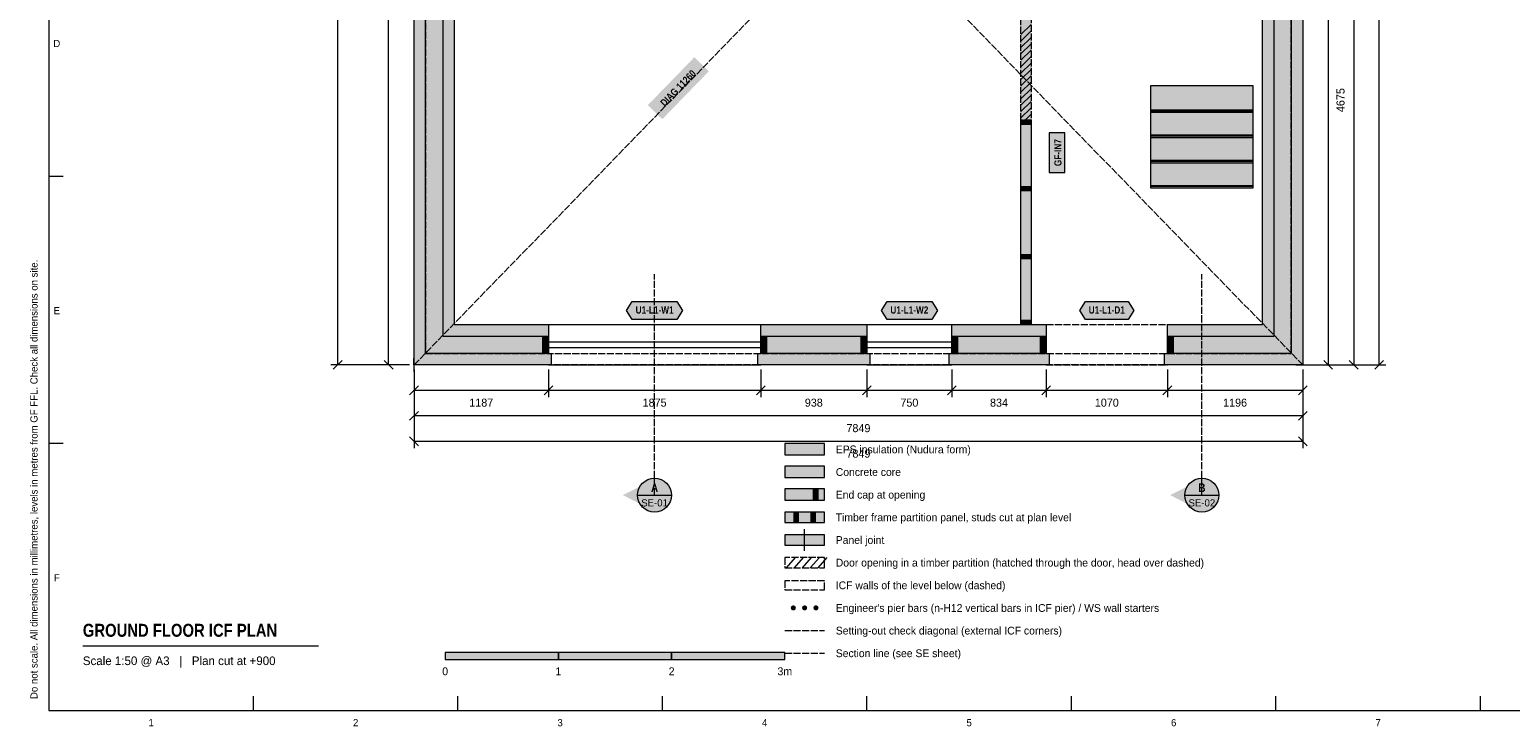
# Model space of a CAD drawing. Header units: millimetres. Extents: x 17 to 413, y 4 to 292.
# Tile 1 of 4: x 17 to 278, y 4 to 127. Entities that reach past the tile are written whole.
import ezdxf
from ezdxf.enums import TextEntityAlignment as Align

# ---------------------------------------------------------------- set-up
doc = ezdxf.new("R2010")
doc.units = ezdxf.units.MM
doc.linetypes.add('DASHED', pattern=[1.524, 1.27, -0.254])
for name, color, linetype in [('FILL-C_9E1A1A', 7, 'Continuous'), ('FILL-C_B2B2B5', 7, 'Continuous'), ('FILL-EPS', 7, 'Continuous'), ('FILL-INK', 7, 'Continuous'), ('FILL-RED', 7, 'Continuous'), ('FILL-TEAL_DK', 7, 'Continuous'), ('FILL-TIMBER', 7, 'Continuous'), ('FILL-WHITE', 7, 'Continuous'), ('LINE-C_85297A', 7, 'Continuous'), ('LINE-C_85297A-DASH', 7, 'DASHED'), ('LINE-INK', 7, 'Continuous'), ('LINE-INK-DASH', 7, 'DASHED'), ('LINE-RED', 7, 'Continuous'), ('LINE-RED-DASH', 7, 'DASHED'), ('LINE-STEEL_GREY', 7, 'Continuous'), ('LINE-STEEL_GREY-DASH', 7, 'DASHED'), ('LINE-TEAL_DK', 7, 'Continuous'), ('LINE-TIMBER_DK', 7, 'Continuous'), ('TEXT-C_85297A', 7, 'Continuous'), ('TEXT-INK', 7, 'Continuous'), ('TEXT-RED', 7, 'Continuous'), ('TEXT-STEEL_GREY', 7, 'Continuous'), ('TEXT-TEAL_DK', 7, 'Continuous')]:
    doc.layers.add(name, color=color, linetype=linetype)
doc.styles.add('OpenSansCondensed-Bold', font='OpenSansCondensed-Bold.ttf')

msp = doc.modelspace()

# ---------------------------------------------------------------- hatches: boundary and pattern name
at = {"layer": 'FILL-C_9E1A1A', "true_color": 0x9e1a1a}
h = msp.add_hatch(color=256, dxfattribs=at)
h.dxf.hatch_style = 1
h.paths.add_polyline_path([(151.95, 25.1), (151.93, 25.22), (151.89, 25.33), (151.82, 25.42), (151.73, 25.49), (151.62, 25.53), (151.5, 25.55), (151.38, 25.53), (151.28, 25.49), (151.18, 25.42), (151.11, 25.33), (151.07, 25.22), (151.05, 25.1), (151.07, 24.98), (151.11, 24.88), (151.18, 24.78), (151.28, 24.71), (151.38, 24.67), (151.5, 24.65), (151.62, 24.67), (151.73, 24.71), (151.82, 24.78), (151.89, 24.88), (151.93, 24.98)])
h = msp.add_hatch(color=256, dxfattribs=at)
h.dxf.hatch_style = 1
h.paths.add_polyline_path([(153.95, 25.1), (153.93, 25.22), (153.89, 25.33), (153.82, 25.42), (153.73, 25.49), (153.62, 25.53), (153.5, 25.55), (153.38, 25.53), (153.28, 25.49), (153.18, 25.42), (153.11, 25.33), (153.07, 25.22), (153.05, 25.1), (153.07, 24.98), (153.11, 24.88), (153.18, 24.78), (153.28, 24.71), (153.38, 24.67), (153.5, 24.65), (153.62, 24.67), (153.73, 24.71), (153.82, 24.78), (153.89, 24.88), (153.93, 24.98)])
h = msp.add_hatch(color=256, dxfattribs=at)
h.dxf.hatch_style = 1
h.paths.add_polyline_path([(155.95, 25.1), (155.93, 25.22), (155.89, 25.33), (155.82, 25.42), (155.72, 25.49), (155.62, 25.53), (155.5, 25.55), (155.38, 25.53), (155.28, 25.49), (155.18, 25.42), (155.11, 25.33), (155.07, 25.22), (155.05, 25.1), (155.07, 24.98), (155.11, 24.88), (155.18, 24.78), (155.28, 24.71), (155.38, 24.67), (155.5, 24.65), (155.62, 24.67), (155.72, 24.71), (155.82, 24.78), (155.89, 24.88), (155.93, 24.98)])
at = {"layer": 'FILL-C_B2B2B5', "true_color": 0xb2b2b5}
h = msp.add_hatch(color=256, dxfattribs=at)
h.dxf.hatch_style = 1
h.paths.add_polyline_path([(173.66, 224.41), (89.59, 224.41), (89.59, 73.09), (108.25, 73.09), (108.25, 70.04), (86.54, 70.04), (86.54, 227.46), (173.66, 227.46)])
h = msp.add_hatch(color=256, dxfattribs=at)
h.dxf.hatch_style = 1
h.paths.add_polyline_path([(195.07, 227.46), (239.46, 227.46), (239.46, 70.04), (217.58, 70.04), (217.58, 73.09), (236.41, 73.09), (236.41, 224.41), (195.07, 224.41)])
h = msp.add_hatch(color=256, dxfattribs=at)
h.dxf.hatch_style = 1
h.paths.add_polyline_path([(145.76, 73.09), (164.5, 73.09), (164.5, 70.04), (145.76, 70.04)])
h = msp.add_hatch(color=256, dxfattribs=at)
h.dxf.hatch_style = 1
h.paths.add_polyline_path([(196.17, 70.04), (179.51, 70.04), (179.51, 73.09), (196.17, 73.09)])
h = msp.add_hatch(color=256, dxfattribs=at)
h.dxf.hatch_style = 1
h.paths.add_polyline_path([(150, 48.1), (157, 48.1), (157, 50.1), (150, 50.1)])
at = {"layer": 'FILL-EPS', "true_color": 0xccffff}
h = msp.add_hatch(color=256, dxfattribs=at)
h.dxf.hatch_style = 1
h.paths.add_polyline_path([(84.51, 229.49), (174.16, 229.49), (174.16, 227.48), (173.66, 227.48), (173.66, 227.46), (86.54, 227.46), (86.54, 70.04), (108.25, 70.04), (108.25, 70.02), (108.75, 70.02), (108.75, 68.01), (84.51, 68.01)])
h = msp.add_hatch(color=256, dxfattribs=at)
h.dxf.hatch_style = 1
h.paths.add_polyline_path([(195.07, 227.48), (194.57, 227.48), (194.57, 229.49), (241.49, 229.49), (241.49, 68.01), (217.08, 68.01), (217.08, 70.02), (217.58, 70.02), (217.58, 70.04), (239.46, 70.04), (239.46, 227.46), (195.07, 227.46)])
h = msp.add_hatch(color=256, dxfattribs=at)
h.dxf.hatch_style = 1
h.paths.add_polyline_path([(173.66, 222.38), (91.62, 222.38), (91.62, 75.12), (108.25, 75.12), (108.25, 73.09), (89.59, 73.09), (89.59, 224.41), (173.66, 224.41)])
h = msp.add_hatch(color=256, dxfattribs=at)
h.dxf.hatch_style = 1
h.paths.add_polyline_path([(234.38, 222.38), (195.07, 222.38), (195.07, 224.41), (236.41, 224.41), (236.41, 73.09), (217.58, 73.09), (217.58, 75.12), (234.38, 75.12)])
h = msp.add_hatch(color=256, dxfattribs=at)
h.dxf.hatch_style = 1
h.paths.add_polyline_path([(145.76, 75.12), (164.5, 75.12), (164.5, 73.09), (145.76, 73.09)])
h = msp.add_hatch(color=256, dxfattribs=at)
h.dxf.hatch_style = 1
h.paths.add_polyline_path([(196.17, 73.09), (179.51, 73.09), (179.51, 75.12), (196.17, 75.12)])
h = msp.add_hatch(color=256, dxfattribs=at)
h.dxf.hatch_style = 1
h.paths.add_polyline_path([(165, 70.02), (165, 68.01), (145.26, 68.01), (145.26, 70.02), (145.76, 70.02), (145.76, 70.04), (164.5, 70.04), (164.5, 70.02)])
h = msp.add_hatch(color=256, dxfattribs=at)
h.dxf.hatch_style = 1
h.paths.add_polyline_path([(196.17, 70.02), (196.67, 70.02), (196.67, 68.01), (179.01, 68.01), (179.01, 70.02), (179.51, 70.02), (179.51, 70.04), (196.17, 70.04)])
h = msp.add_hatch(color=256, dxfattribs=at)
h.dxf.hatch_style = 1
h.paths.add_polyline_path([(150, 52.1), (157, 52.1), (157, 54.1), (150, 54.1)])
h = msp.add_hatch(color=256, dxfattribs=at)
h.dxf.hatch_style = 1
h.paths.add_polyline_path([(150, 44.1), (157, 44.1), (157, 46.1), (150, 46.1)])
at = {"layer": 'FILL-INK', "true_color": 0x14141a}
h = msp.add_hatch(color=256, dxfattribs=at)
h.dxf.hatch_style = 1
h.paths.add_polyline_path([(90, 16), (110, 16), (110, 17.2), (90, 17.2)])
h = msp.add_hatch(color=256, dxfattribs=at)
h.dxf.hatch_style = 1
h.paths.add_polyline_path([(130, 16), (150, 16), (150, 17.2), (130, 17.2)])
at = {"layer": 'FILL-RED', "true_color": 0xb81a1f}
h = msp.add_hatch(color=256, dxfattribs=at)
h.dxf.hatch_style = 1
h.paths.add_polyline_path([(121.39, 45.01), (126.99, 42.16), (126.99, 47.86)])
h = msp.add_hatch(color=256, dxfattribs=at)
h.dxf.hatch_style = 1
h.paths.add_polyline_path([(218.07, 45.01), (223.67, 42.16), (223.67, 47.86)])
at = {"layer": 'FILL-TEAL_DK', "true_color": 0x006b5c}
h = msp.add_hatch(color=256, dxfattribs=at)
h.dxf.hatch_style = 1
h.paths.add_polyline_path([(107.25, 70.05), (107.25, 70.05), (107.25, 73.09), (107.25, 73.09), (107.25, 73.09), (107.25, 73.09), (108.25, 73.09), (108.25, 73.09), (108.25, 73.09), (108.25, 73.09), (108.25, 70.05), (108.25, 70.05), (108.25, 70.05), (108.25, 70.05), (107.25, 70.05), (107.25, 70.05)])
h = msp.add_hatch(color=256, dxfattribs=at)
h.dxf.hatch_style = 1
h.paths.add_polyline_path([(145.75, 73.09), (146.75, 73.09), (146.75, 70.05), (145.75, 70.05)])
h = msp.add_hatch(color=256, dxfattribs=at)
h.dxf.hatch_style = 1
h.paths.add_polyline_path([(163.5, 73.09), (164.5, 73.09), (164.5, 70.05), (163.5, 70.05)])
h = msp.add_hatch(color=256, dxfattribs=at)
h.dxf.hatch_style = 1
h.paths.add_polyline_path([(179.5, 73.09), (180.5, 73.09), (180.5, 70.05), (179.5, 70.05)])
h = msp.add_hatch(color=256, dxfattribs=at)
h.dxf.hatch_style = 1
h.paths.add_polyline_path([(195.17, 73.09), (196.17, 73.09), (196.17, 70.05), (195.17, 70.05)])
h = msp.add_hatch(color=256, dxfattribs=at)
h.dxf.hatch_style = 1
h.paths.add_polyline_path([(217.57, 73.09), (218.57, 73.09), (218.57, 70.05), (217.57, 70.05)])
h = msp.add_hatch(color=256, dxfattribs=at)
h.dxf.hatch_style = 1
h.paths.add_polyline_path([(155, 44.1), (155.9, 44.1), (155.9, 46.1), (155, 46.1)])
at = {"layer": 'FILL-TIMBER', "true_color": 0xeddbb8}
h = msp.add_hatch(color=256, dxfattribs=at)
h.dxf.hatch_style = 1
h.paths.add_polyline_path([(193.49, 111.24), (193.49, 110.78), (193.49, 110.48), (192.79, 110.48), (191.71, 110.48), (191.71, 110.94), (191.71, 111.24), (192.41, 111.24)])
h = msp.add_hatch(color=256, dxfattribs=at)
h.dxf.hatch_style = 1
h.paths.add_polyline_path([(193.49, 99.5), (193.49, 99.04), (193.49, 98.74), (192.79, 98.74), (191.71, 98.74), (191.71, 99.21), (191.71, 99.5), (192.41, 99.5)])
h = msp.add_hatch(color=256, dxfattribs=at)
h.dxf.hatch_style = 1
h.paths.add_polyline_path([(193.49, 87.5), (193.49, 87.04), (193.49, 86.74), (192.79, 86.74), (191.71, 86.74), (191.71, 87.21), (191.71, 87.5), (192.41, 87.5)])
h = msp.add_hatch(color=256, dxfattribs=at)
h.dxf.hatch_style = 1
h.paths.add_polyline_path([(193.49, 75.89), (193.49, 75.43), (193.49, 75.13), (192.79, 75.13), (191.71, 75.13), (191.71, 75.59), (191.71, 75.89), (192.41, 75.89)])
h = msp.add_hatch(color=256, dxfattribs=at)
h.dxf.hatch_style = 1
h.paths.add_polyline_path([(151.6, 40.2), (152.4, 40.2), (152.4, 42), (151.6, 42)])
h = msp.add_hatch(color=256, dxfattribs=at)
h.dxf.hatch_style = 1
h.paths.add_polyline_path([(154.6, 40.2), (155.4, 40.2), (155.4, 42), (154.6, 42)])
at = {"layer": 'FILL-WHITE', "true_color": 0xffffff}
h = msp.add_hatch(color=256, dxfattribs=at)
h.dxf.hatch_style = 1
h.paths.add_polyline_path([(191.71, 111.24), (191.71, 129.6), (193.49, 129.6), (193.49, 111.24)])
h = msp.add_hatch(color=256, dxfattribs=at)
h.dxf.hatch_style = 1
h.paths.add_polyline_path([(128.35, 111.39), (136.58, 119.85), (134.02, 122.33), (125.8, 113.87)])
h = msp.add_hatch(color=256, dxfattribs=at)
h.dxf.hatch_style = 1
h.paths.add_polyline_path([(214.63, 117.35), (214.63, 117.35), (214.63, 117.35), (232.69, 117.35), (232.69, 112.57), (232.69, 112.57), (232.69, 112.57), (214.63, 112.57)])
h = msp.add_hatch(color=256, dxfattribs=at)
h.dxf.hatch_style = 1
h.paths.add_polyline_path([(214.63, 113.07), (214.63, 113.07), (214.63, 113.07), (232.69, 113.07), (232.69, 112.89), (232.69, 112.89), (232.69, 112.89), (232.69, 112.89), (214.63, 112.89), (214.63, 113.07)])
h = msp.add_hatch(color=256, dxfattribs=at)
h.dxf.hatch_style = 1
h.paths.add_polyline_path([(214.63, 112.89), (214.63, 112.89), (214.63, 112.89), (232.69, 112.89), (232.69, 108.11), (214.63, 108.11)])
at = {"layer": 'FILL-WHITE', "true_color": 0xfaf5e8}
h = msp.add_hatch(color=256, dxfattribs=at)
h.dxf.hatch_style = 1
h.paths.add_polyline_path([(193.49, 75.13), (192.79, 75.13), (191.71, 75.13), (191.71, 75.13), (191.71, 75.59), (191.71, 75.89), (191.71, 86.74), (191.71, 87.21), (191.71, 87.5), (191.71, 98.74), (191.71, 99.21), (191.71, 99.5), (191.71, 110.48), (191.71, 110.94), (191.71, 111.24), (191.71, 111.24), (192.41, 111.24), (193.49, 111.24), (193.49, 111.24), (193.49, 110.78), (193.49, 110.48), (193.49, 99.5), (193.49, 99.04), (193.49, 98.74), (193.49, 87.5), (193.49, 87.04), (193.49, 86.74), (193.49, 75.89), (193.49, 75.43), (193.49, 75.13)])
at = {"layer": 'FILL-WHITE', "true_color": 0xffffff}
h = msp.add_hatch(color=256, dxfattribs=at)
h.dxf.hatch_style = 1
h.paths.add_polyline_path([(199.47, 102), (199.47, 108.98), (196.71, 108.98), (196.71, 102)])
h = msp.add_hatch(color=256, dxfattribs=at)
h.dxf.hatch_style = 1
h.paths.add_polyline_path([(214.63, 108.61), (232.69, 108.61), (232.69, 108.43), (214.63, 108.43)])
h = msp.add_hatch(color=256, dxfattribs=at)
h.dxf.hatch_style = 1
h.paths.add_polyline_path([(214.63, 108.43), (232.69, 108.43), (232.69, 103.65), (214.63, 103.65)])
h = msp.add_hatch(color=256, dxfattribs=at)
h.dxf.hatch_style = 1
h.paths.add_polyline_path([(214.63, 104.15), (232.69, 104.15), (232.69, 103.97), (214.63, 103.97)])
h = msp.add_hatch(color=256, dxfattribs=at)
h.dxf.hatch_style = 1
h.paths.add_polyline_path([(214.63, 103.97), (232.69, 103.97), (232.69, 99.19), (214.63, 99.19)])
h = msp.add_hatch(color=256, dxfattribs=at)
h.dxf.hatch_style = 1
h.paths.add_polyline_path([(214.63, 99.69), (232.69, 99.69), (232.69, 99.51), (214.63, 99.51)])
h = msp.add_hatch(color=256, dxfattribs=at)
h.dxf.hatch_style = 1
h.paths.add_polyline_path([(122.06, 77.62), (123.06, 79.22), (130.94, 79.22), (131.94, 77.62), (130.94, 76.02), (123.06, 76.02)])
h = msp.add_hatch(color=256, dxfattribs=at)
h.dxf.hatch_style = 1
h.paths.add_polyline_path([(167.06, 77.62), (168.06, 79.22), (175.94, 79.22), (176.94, 77.62), (175.94, 76.02), (168.06, 76.02)])
h = msp.add_hatch(color=256, dxfattribs=at)
h.dxf.hatch_style = 1
h.paths.add_polyline_path([(202.11, 77.62), (203.11, 79.22), (210.63, 79.22), (211.63, 77.62), (210.63, 76.02), (203.11, 76.02)])
h = msp.add_hatch(color=256, dxfattribs=at)
h.dxf.hatch_style = 1
h.paths.add_polyline_path([(129.99, 45.01), (129.89, 45.79), (129.59, 46.51), (129.11, 47.13), (128.49, 47.61), (127.77, 47.91), (126.99, 48.01), (126.21, 47.91), (125.49, 47.61), (124.87, 47.13), (124.39, 46.51), (124.09, 45.79), (123.99, 45.01), (124.09, 44.23), (124.39, 43.51), (124.87, 42.89), (125.49, 42.41), (126.21, 42.11), (126.99, 42.01), (127.77, 42.11), (128.49, 42.41), (129.11, 42.89), (129.59, 43.51), (129.89, 44.23)])
h = msp.add_hatch(color=256, dxfattribs=at)
h.dxf.hatch_style = 1
h.paths.add_polyline_path([(226.67, 45.01), (226.57, 45.79), (226.27, 46.51), (225.79, 47.13), (225.17, 47.61), (224.45, 47.91), (223.67, 48.01), (222.89, 47.91), (222.17, 47.61), (221.55, 47.13), (221.07, 46.51), (220.77, 45.79), (220.67, 45.01), (220.77, 44.23), (221.07, 43.51), (221.55, 42.89), (222.17, 42.41), (222.89, 42.11), (223.67, 42.01), (224.45, 42.11), (225.17, 42.41), (225.79, 42.89), (226.27, 43.51), (226.57, 44.23)])
at = {"layer": 'FILL-WHITE', "true_color": 0xfaf5e8}
h = msp.add_hatch(color=256, dxfattribs=at)
h.dxf.hatch_style = 1
h.paths.add_polyline_path([(150, 40.2), (157, 40.2), (157, 42), (150, 42)])
h = msp.add_hatch(color=256, dxfattribs=at)
h.dxf.hatch_style = 1
h.paths.add_polyline_path([(150, 36.2), (157, 36.2), (157, 38), (150, 38)])
at = {"layer": 'FILL-WHITE', "true_color": 0xffffff}
h = msp.add_hatch(color=256, dxfattribs=at)
h.dxf.hatch_style = 1
h.paths.add_polyline_path([(110, 16), (130, 16), (130, 17.2), (110, 17.2)])

# ---------------------------------------------------------------- linework, layer by layer
at = {"layer": 'LINE-C_85297A', "lineweight": 5}
for p, q in [((84.53, 66.81), (84.49, 69.21)), ((240.29, 68.03), (242.69, 67.99))]:
    msp.add_line(p, q, dxfattribs=at)
at = {"layer": 'LINE-C_85297A-DASH', "lineweight": 5}
for p, q in [((84.51, 68.01), (241.49, 229.49)), ((84.51, 229.49), (241.49, 68.01)), ((150, 21.1), (157, 21.1))]:
    msp.add_line(p, q, dxfattribs=at)
at = {"layer": 'LINE-INK', "lineweight": 5}
for p, q in [((71.01, 229.49), (71.01, 68.01)), ((80.01, 68.01), (80.01, 229.49)), ((245.99, 229.49), (245.99, 68.01)), ((250.49, 229.49), (250.49, 68.01)), ((254.99, 68.01), (254.99, 229.49)), ((20, 101.33), (22.5, 101.33)), ((108.25, 75.12), (145.75, 75.12)), ((164.5, 75.12), (179.5, 75.12)), ((108.25, 72.07), (145.75, 72.07)), ((108.25, 71.07), (145.75, 71.07)), ((164.5, 72.07), (179.5, 72.07)), ((164.5, 71.07), (179.5, 71.07)), ((83.71, 68.01), (69.81, 68.01)), ((71.79, 68.79), (70.23, 67.23)), ((83.71, 68.01), (78.81, 68.01)), ((80.79, 67.23), (79.23, 68.79)), ((108.25, 68.01), (145.75, 68.01)), ((164.5, 68.01), (179.5, 68.01)), ((242.29, 68.01), (247.19, 68.01)), ((242.29, 68.01), (251.69, 68.01)), ((242.29, 68.01), (256.19, 68.01)), ((245.21, 68.79), (246.77, 67.23)), ((249.71, 68.79), (251.27, 67.23)), ((254.21, 67.23), (255.77, 68.79)), ((84.51, 67.21), (84.51, 62.31)), ((84.51, 67.21), (84.51, 57.81)), ((84.51, 67.21), (84.51, 53.31)), ((108.25, 67.21), (108.25, 62.31)), ((145.75, 67.21), (145.75, 62.31)), ((164.5, 67.21), (164.5, 62.31)), ((179.5, 67.21), (179.5, 62.31)), ((196.17, 67.21), (196.17, 62.31)), ((217.57, 67.21), (217.57, 62.31)), ((241.49, 67.21), (241.49, 62.31)), ((241.49, 67.21), (241.49, 57.81)), ((241.49, 67.21), (241.49, 53.31)), ((85.29, 64.29), (83.73, 62.73)), ((241.49, 63.51), (84.51, 63.51)), ((109.03, 64.29), (107.47, 62.73)), ((146.53, 64.29), (144.97, 62.73)), ((165.28, 64.29), (163.72, 62.73)), ((180.28, 64.29), (178.72, 62.73)), ((196.95, 64.29), (195.39, 62.73)), ((218.35, 64.29), (216.79, 62.73)), ((242.27, 64.29), (240.71, 62.73)), ((85.29, 59.79), (83.73, 58.23)), ((241.49, 59.01), (84.51, 59.01)), ((242.27, 59.79), (240.71, 58.23)), ((83.73, 55.29), (85.29, 53.73)), ((240.71, 55.29), (242.27, 53.73)), ((20, 54.17), (22.5, 54.17)), ((84.51, 54.51), (241.49, 54.51)), ((153.5, 35.2), (153.5, 39)), ((26, 18.4), (67.63, 18.4)), ((56.12, 7), (56.12, 9.5)), ((92.25, 7), (92.25, 9.5)), ((128.38, 7), (128.38, 9.5)), ((164.5, 7), (164.5, 9.5)), ((200.62, 7), (200.62, 9.5)), ((236.75, 7), (236.75, 9.5)), ((272.88, 7), (272.88, 9.5))]:
    msp.add_line(p, q, dxfattribs=at)
for points in [[(20, 7), (413, 7), (413, 290), (20, 290)], [(84.51, 68.01), (84.51, 229.49), (174.16, 229.49), (174.16, 227.48), (173.66, 227.48), (173.66, 222.38), (91.62, 222.38), (91.62, 75.12), (108.25, 75.12), (108.25, 70.02), (108.75, 70.02), (108.75, 68.01)], [(234.38, 75.12), (234.38, 222.38), (195.07, 222.38), (195.07, 227.48), (194.57, 227.48), (194.57, 229.49), (241.49, 229.49), (241.49, 68.01), (217.08, 68.01), (217.08, 70.02), (217.58, 70.02), (217.58, 75.12)], [(214.63, 117.35), (214.63, 117.35), (214.63, 117.35), (232.69, 117.35), (232.69, 112.57), (232.69, 112.57), (232.69, 112.57), (214.63, 112.57)], [(214.63, 113.07), (214.63, 113.07), (214.63, 113.07), (232.69, 113.07), (232.69, 112.89), (232.69, 112.89), (232.69, 112.89), (232.69, 112.89), (214.63, 112.89), (214.63, 113.07)], [(214.63, 112.89), (214.63, 112.89), (214.63, 112.89), (232.69, 112.89), (232.69, 108.11), (214.63, 108.11)], [(193.49, 75.13), (192.79, 75.13), (191.71, 75.13), (191.71, 75.13), (191.71, 75.59), (191.71, 75.89), (191.71, 86.74), (191.71, 87.21), (191.71, 87.5), (191.71, 98.74), (191.71, 99.21), (191.71, 99.5), (191.71, 110.48), (191.71, 110.94), (191.71, 111.24), (191.71, 111.24), (192.41, 111.24), (193.49, 111.24), (193.49, 111.24), (193.49, 110.78), (193.49, 110.48), (193.49, 99.5), (193.49, 99.04), (193.49, 98.74), (193.49, 87.5), (193.49, 87.04), (193.49, 86.74), (193.49, 75.89), (193.49, 75.43), (193.49, 75.13)], [(199.47, 102), (199.47, 108.98), (196.71, 108.98), (196.71, 102)], [(214.63, 108.61), (232.69, 108.61), (232.69, 108.43), (214.63, 108.43)], [(214.63, 108.43), (232.69, 108.43), (232.69, 103.65), (214.63, 103.65)], [(214.63, 104.15), (232.69, 104.15), (232.69, 103.97), (214.63, 103.97)], [(214.63, 103.97), (232.69, 103.97), (232.69, 99.19), (214.63, 99.19)], [(214.63, 99.69), (232.69, 99.69), (232.69, 99.51), (214.63, 99.51)], [(164.5, 70.02), (165, 70.02), (165, 68.01), (145.26, 68.01), (145.26, 70.02), (145.76, 70.02), (145.76, 75.12), (164.5, 75.12)], [(196.17, 75.12), (196.17, 70.02), (196.67, 70.02), (196.67, 68.01), (179.01, 68.01), (179.01, 70.02), (179.51, 70.02), (179.51, 75.12)], [(150, 52.1), (157, 52.1), (157, 54.1), (150, 54.1)], [(150, 44.1), (157, 44.1), (157, 46.1), (150, 46.1)], [(150, 40.2), (157, 40.2), (157, 42), (150, 42)], [(150, 36.2), (157, 36.2), (157, 38), (150, 38)], [(90, 16), (110, 16), (110, 17.2), (90, 17.2)], [(110, 16), (130, 16), (130, 17.2), (110, 17.2)], [(130, 16), (150, 16), (150, 17.2), (130, 17.2)]]:
    msp.add_lwpolyline(points, close=True, dxfattribs=at)
at = {"layer": 'LINE-INK-DASH', "lineweight": 5}
for p, q in [((196.17, 75.12), (217.57, 75.12)), ((196.17, 68.01), (217.57, 68.01))]:
    msp.add_line(p, q, dxfattribs=at)
for points in [[(191.71, 111.24), (191.71, 129.6), (193.49, 129.6), (193.49, 111.24)], [(150, 32.2), (157, 32.2), (157, 34), (150, 34)]]:
    msp.add_lwpolyline(points, close=True, dxfattribs=at)
at = {"layer": 'LINE-RED', "lineweight": 5}
for p, q in [((123.99, 45.01), (129.99, 45.01)), ((220.67, 45.01), (226.67, 45.01))]:
    msp.add_line(p, q, dxfattribs=at)
for centre in [(126.99, 45.01), (223.67, 45.01)]:
    msp.add_circle(centre, 3, dxfattribs=at)
at = {"layer": 'LINE-RED-DASH', "lineweight": 5}
for p, q in [((126.99, 45.01), (126.99, 84.01)), ((223.67, 45.01), (223.67, 84.01)), ((150, 17.1), (157, 17.1))]:
    msp.add_line(p, q, dxfattribs=at)
at = {"layer": 'LINE-STEEL_GREY', "lineweight": 5}
for points in [[(173.66, 224.41), (89.59, 224.41), (89.59, 73.09), (108.25, 73.09), (108.25, 70.04), (86.54, 70.04), (86.54, 227.46), (173.66, 227.46)], [(195.07, 227.46), (239.46, 227.46), (239.46, 70.04), (217.58, 70.04), (217.58, 73.09), (236.41, 73.09), (236.41, 224.41), (195.07, 224.41)], [(145.76, 73.09), (164.5, 73.09), (164.5, 70.04), (145.76, 70.04)], [(196.17, 70.04), (179.51, 70.04), (179.51, 73.09), (196.17, 73.09)], [(150, 48.1), (157, 48.1), (157, 50.1), (150, 50.1)]]:
    msp.add_lwpolyline(points, close=True, dxfattribs=at)
at = {"layer": 'LINE-STEEL_GREY-DASH', "lineweight": 5}
for points in [[(84.51, 229.49), (84.47, 229.53), (84.51, 229.49), (241.49, 229.49), (241.49, 68.01), (241.5, 68), (241.54, 67.96), (241.51, 67.99), (241.5, 68), (241.5, 68), (241.49, 68.01), (241.49, 68.01), (84.51, 68.01)], [(239.46, 70.04), (239.46, 227.46), (86.54, 227.46), (86.54, 70.04)], [(150, 28.3), (157, 28.3), (157, 29.9), (150, 29.9)]]:
    msp.add_lwpolyline(points, close=True, dxfattribs=at)
at = {"layer": 'LINE-TEAL_DK', "lineweight": 5}
for points in [[(122.06, 77.62), (123.06, 79.22), (130.94, 79.22), (131.94, 77.62), (130.94, 76.02), (123.06, 76.02)], [(167.06, 77.62), (168.06, 79.22), (175.94, 79.22), (176.94, 77.62), (175.94, 76.02), (168.06, 76.02)], [(202.11, 77.62), (203.11, 79.22), (210.63, 79.22), (211.63, 77.62), (210.63, 76.02), (203.11, 76.02)], [(107.25, 70.05), (107.25, 70.05), (107.25, 73.09), (107.25, 73.09), (107.25, 73.09), (107.25, 73.09), (108.25, 73.09), (108.25, 73.09), (108.25, 73.09), (108.25, 73.09), (108.25, 70.05), (108.25, 70.05), (108.25, 70.05), (108.25, 70.05), (107.25, 70.05), (107.25, 70.05)], [(145.75, 73.09), (146.75, 73.09), (146.75, 70.05), (145.75, 70.05)], [(163.5, 73.09), (164.5, 73.09), (164.5, 70.05), (163.5, 70.05)], [(179.5, 73.09), (180.5, 73.09), (180.5, 70.05), (179.5, 70.05)], [(195.17, 73.09), (196.17, 73.09), (196.17, 70.05), (195.17, 70.05)], [(217.57, 73.09), (218.57, 73.09), (218.57, 70.05), (217.57, 70.05)], [(155, 44.1), (155.9, 44.1), (155.9, 46.1), (155, 46.1)]]:
    msp.add_lwpolyline(points, close=True, dxfattribs=at)
at = {"layer": 'LINE-TIMBER_DK', "lineweight": 5}
for p, q in [((191.71, 126.32), (193.49, 128.1)), ((191.71, 125.19), (193.49, 126.97)), ((191.71, 124.06), (193.49, 125.84)), ((191.71, 122.92), (193.49, 124.7)), ((191.71, 121.79), (193.49, 123.57)), ((191.71, 120.66), (193.49, 122.44)), ((191.71, 119.53), (193.49, 121.31)), ((191.71, 118.4), (193.49, 120.18)), ((191.71, 117.27), (193.49, 119.05)), ((191.71, 116.14), (193.49, 117.92)), ((191.71, 115), (193.49, 116.78)), ((191.71, 113.87), (193.49, 115.65)), ((191.71, 112.74), (193.49, 114.52)), ((191.71, 111.61), (193.49, 113.39)), ((192.47, 111.24), (193.49, 112.26)), ((150.3, 32.2), (151.9, 34)), ((151.7, 32.2), (153.3, 34)), ((153.1, 32.2), (154.7, 34)), ((154.5, 32.2), (156.1, 34)), ((155.9, 32.2), (157.5, 34))]:
    msp.add_line(p, q, dxfattribs=at)
for points in [[(193.49, 111.24), (193.49, 110.78), (193.49, 110.48), (192.79, 110.48), (191.71, 110.48), (191.71, 110.94), (191.71, 111.24), (192.41, 111.24)], [(193.49, 99.5), (193.49, 99.04), (193.49, 98.74), (192.79, 98.74), (191.71, 98.74), (191.71, 99.21), (191.71, 99.5), (192.41, 99.5)], [(193.49, 87.5), (193.49, 87.04), (193.49, 86.74), (192.79, 86.74), (191.71, 86.74), (191.71, 87.21), (191.71, 87.5), (192.41, 87.5)], [(193.49, 75.89), (193.49, 75.43), (193.49, 75.13), (192.79, 75.13), (191.71, 75.13), (191.71, 75.59), (191.71, 75.89), (192.41, 75.89)], [(151.6, 40.2), (152.4, 40.2), (152.4, 42), (151.6, 42)], [(154.6, 40.2), (155.4, 40.2), (155.4, 42), (154.6, 42)]]:
    msp.add_lwpolyline(points, close=True, dxfattribs=at)

# ---------------------------------------------------------------- texts
at = {"layer": 'TEXT-C_85297A', "style": 'OpenSansCondensed-Bold'}
msp.add_text('DIAG 11260', height=1.27, rotation=45.8096, dxfattribs=at).set_placement((131.6, 116.45), align=Align.CENTER)
at = {"layer": 'TEXT-INK'}
msp.add_text('4675', height=1.422, rotation=90, dxfattribs=at).set_placement((248.87, 114.76), align=Align.CENTER)
at = {"layer": 'TEXT-INK', "style": 'OpenSansCondensed-Bold'}
msp.add_text('GF-IN7', height=1.27, rotation=90, dxfattribs=at).set_placement((198.87, 105.49), align=Align.CENTER)
at = {"layer": 'TEXT-INK'}
for s, height, p in [('1187', 1.422, (96.38, 60.63)), ('1875', 1.422, (127, 60.63)), ('938', 1.422, (155.12, 60.63)), ('750', 1.422, (172, 60.63)), ('834', 1.422, (187.83, 60.63)), ('1070', 1.422, (206.87, 60.63)), ('1196', 1.422, (229.53, 60.63)), ('7849', 1.422, (163, 56.13)), ('7849', 1.422, (163, 51.63)), ('0', 1.4, (90, 13.2)), ('1', 1.4, (110, 13.2)), ('2', 1.4, (130, 13.2)), ('3m', 1.397, (150, 13.2))]:
    msp.add_text(s, height=height, dxfattribs=at).set_placement(p, align=Align.CENTER)
for s, p in [('EPS insulation (Nudura form)', (159, 52.4)), ('Concrete core', (159, 48.4)), ('End cap at opening', (159, 44.4)), ('Timber frame partition panel, studs cut at plan level', (159, 40.4)), ('Panel joint', (159, 36.4)), ('Door opening in a timber partition (hatched through the door, head over dashed)', (159, 32.4)), ('ICF walls of the level below (dashed)', (159, 28.4)), ("Engineer's pier bars (n-H12 vertical bars in ICF pier) / WS wall starters", (159, 24.4)), ('Setting-out check diagonal (external ICF corners)', (159, 20.4)), ('Section line (see SE sheet)', (159, 16.4))]:
    msp.add_text(s, height=1.3716, dxfattribs=at).set_placement(p)
at = {"layer": 'TEXT-INK', "style": 'OpenSansCondensed-Bold'}
msp.add_text('GROUND FLOOR ICF PLAN', height=2.286, dxfattribs=at).set_placement((26, 20))
at = {"layer": 'TEXT-RED', "style": 'OpenSansCondensed-Bold'}
for s, p in [('A', (126.99, 45.56)), ('B', (223.67, 45.56))]:
    msp.add_text(s, height=1.52, dxfattribs=at).set_placement(p, align=Align.CENTER)
at = {"layer": 'TEXT-RED'}
for s, p in [('SE-01', (126.99, 43.01)), ('SE-02', (223.67, 43.01))]:
    msp.add_text(s, height=1.27, dxfattribs=at).set_placement(p, align=Align.CENTER)
at = {"layer": 'TEXT-STEEL_GREY'}
for s, p in [('D', (21.4, 124.12)), ('E', (21.4, 76.95)), ('F', (21.4, 29.78)), ('1', (38.06, 4.2)), ('2', (74.19, 4.2)), ('3', (110.31, 4.2)), ('4', (146.44, 4.2)), ('5', (182.56, 4.2)), ('6', (218.69, 4.2)), ('7', (254.81, 4.2))]:
    msp.add_text(s, height=1.27, dxfattribs=at).set_placement(p, align=Align.CENTER)
msp.add_text('Do not scale. All dimensions in millimetres, levels in metres from GF FFL. Check all dimensions on site.', height=1.27, rotation=90, dxfattribs=at).set_placement((18, 9))
msp.add_text('Scale 1:50 @ A3   |   Plan cut at +900', height=1.524, dxfattribs=at).set_placement((26, 15))
at = {"layer": 'TEXT-TEAL_DK', "style": 'OpenSansCondensed-Bold'}
for s, p in [('U1-L1-W1', (127, 77.07)), ('U1-L1-W2', (172, 77.07)), ('U1-L1-D1', (206.87, 77.07))]:
    msp.add_text(s, height=1.27, dxfattribs=at).set_placement(p, align=Align.CENTER)

doc.saveas('drawing.dxf')
